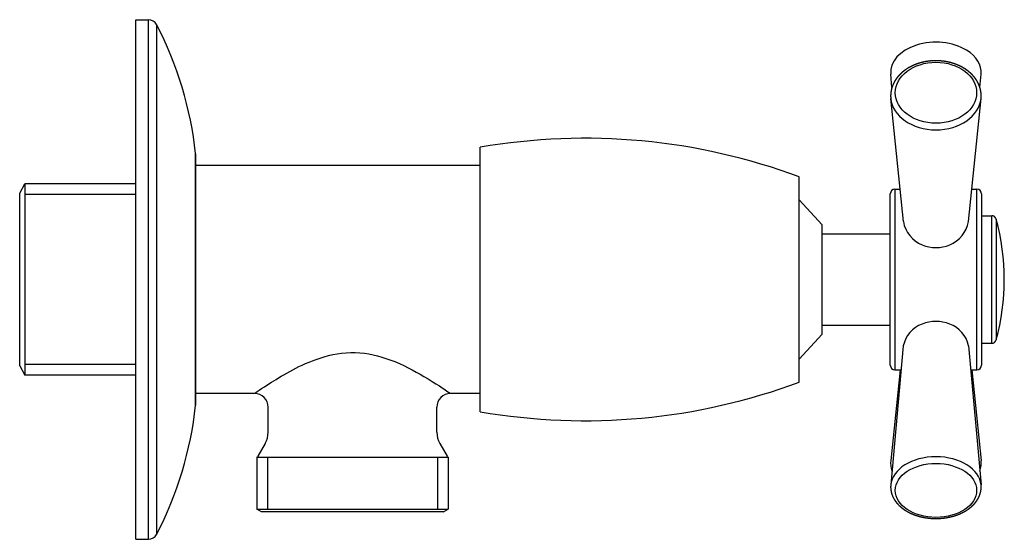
# Model space of a CAD drawing. Header units: millimetres. Extents: x -0.013 to 0.095, y -0.029 to 0.029.
import ezdxf

# ---------------------------------------------------------------- set-up
doc = ezdxf.new("R2010")
doc.units = ezdxf.units.MM
doc.layers.add('BLOCKS', color=3, linetype='Continuous')

msp = doc.modelspace()

# ---------------------------------------------------------------- linework, layer by layer
at = {"layer": 'BLOCKS'}
for p, q in [((0, 0.02850000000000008), (0.00139823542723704, 0.02850000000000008)), ((0, -0.02849999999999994), (0, 0.02850000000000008)), ((0.00139823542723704, -0.02849999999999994), (0.00139823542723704, 0.02850000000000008)), ((0.002285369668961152, 0.02796151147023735), (0.002285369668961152, -0.02796151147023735)), ((0.08292944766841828, 0.02107142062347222), (0.08279685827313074, 0.02253793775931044)), ((0.09257436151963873, 0.02107142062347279), (0.09270695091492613, 0.02253793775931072)), ((0.08418153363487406, 0.006355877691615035), (0.0828024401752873, 0.01984697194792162)), ((0.09132227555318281, 0.006355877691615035), (0.09270136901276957, 0.01984697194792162)), ((0.0377719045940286, 0), (0.0377719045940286, 0.01450000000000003)), ((0.006567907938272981, -0.01380378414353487), (0.006567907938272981, 0.01380378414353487)), ((0.006570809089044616, -0.01375), (0.006570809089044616, 0.01375)), ((0.0377719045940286, 0.0125), (0.006570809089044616, 0.0125)), ((0.0727719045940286, 0), (0.0727719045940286, 0.01125)), ((-0.01272809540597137, 0.009477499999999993), (-0.01215074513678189, 0.01047749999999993)), ((0, 0.01047749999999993), (-0.01215074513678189, 0.01047749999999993)), ((-0.01215074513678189, 0.01047749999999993), (-0.01215074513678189, -0.01047749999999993)), ((0.08325190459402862, 0.009899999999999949), (0.0838192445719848, 0.009899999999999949)), ((0.08325190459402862, 0.009899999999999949), (0.08325190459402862, -0.007411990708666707)), ((0.0916845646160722, 0.009899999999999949), (0.09225190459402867, 0.009899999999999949)), ((0.09225190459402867, -0.007411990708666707), (0.09225190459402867, 0.009899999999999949)), ((-0.01272809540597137, -0.009477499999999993), (-0.01272809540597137, 0.009477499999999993)), ((0, 0.009314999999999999), (-0.01215074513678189, 0.009314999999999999)), ((0.0752719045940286, 0.005999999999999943), (0.07277190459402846, 0.00875)), ((0.08275190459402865, -0.007037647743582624), (0.08275190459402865, 0.009399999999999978)), ((0.09275190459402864, 0.009399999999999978), (0.09275190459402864, -0.007037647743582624)), ((0.09275190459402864, 0.007000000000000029), (0.09388421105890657, 0.007000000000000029)), ((0.09388421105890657, -0.007000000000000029), (0.09388421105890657, 0.007000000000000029)), ((0.09436670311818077, 0.00663115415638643), (0.09436670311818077, -0.006631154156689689)), ((0.0752719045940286, 0), (0.0752719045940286, 0.005999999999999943)), ((0.0752719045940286, 0.005), (0.08275190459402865, 0.005)), ((0.0377719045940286, -0.01450000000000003), (0.0377719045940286, 0)), ((0.0727719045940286, -0.01125), (0.0727719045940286, 0)), ((0.0752719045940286, -0.005999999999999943), (0.0752719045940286, 0)), ((0.0752719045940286, -0.005), (0.08275190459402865, -0.005)), ((0.0752719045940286, -0.005999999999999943), (0.07277190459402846, -0.00875)), ((0.08275190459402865, -0.009399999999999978), (0.08275190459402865, -0.007037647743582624)), ((0.08417740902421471, -0.007268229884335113), (0.08279685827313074, -0.02253793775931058)), ((0.08325190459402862, -0.007411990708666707), (0.08325190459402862, -0.009899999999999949)), ((0.09132640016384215, -0.007268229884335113), (0.09270695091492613, -0.02253793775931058)), ((0.09225190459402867, -0.009899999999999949), (0.09225190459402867, -0.007411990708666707)), ((0.09275190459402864, -0.007000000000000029), (0.09388421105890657, -0.007000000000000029)), ((0.09275190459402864, -0.007037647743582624), (0.09275190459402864, -0.009399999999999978)), ((-0.01272809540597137, -0.009477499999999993), (-0.01215074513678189, -0.01047749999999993)), ((0, -0.009314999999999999), (-0.01215074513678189, -0.009314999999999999)), ((0, -0.01047749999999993), (-0.01215074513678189, -0.01047749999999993)), ((0.0838192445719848, -0.009900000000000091), (0.08280244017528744, -0.0198469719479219)), ((0.08325190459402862, -0.009900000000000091), (0.08393946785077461, -0.009900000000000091)), ((0.0915643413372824, -0.009900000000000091), (0.09225190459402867, -0.009900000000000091)), ((0.0916845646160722, -0.009899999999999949), (0.09270136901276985, -0.01984697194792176)), ((0.01302190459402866, -0.0125), (0.006570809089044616, -0.0125)), ((0.0377719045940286, -0.0125), (0.03452190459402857, -0.0125)), ((0.01452190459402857, -0.01675166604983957), (0.01452190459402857, -0.01400000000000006)), ((0.03302190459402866, -0.01675166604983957), (0.03302190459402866, -0.01400000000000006)), ((0.01418696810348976, -0.01800166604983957), (0.01339126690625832, -0.01937986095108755)), ((0.03335684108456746, -0.01800166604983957), (0.0341525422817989, -0.01937986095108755)), ((0.01329440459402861, -0.01950000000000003), (0.02377190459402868, -0.01950000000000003)), ((0.01329440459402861, -0.01950000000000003), (0.01329440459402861, -0.02521132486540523)), ((0.01445640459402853, -0.01950000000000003), (0.01445640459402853, -0.02521132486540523)), ((0.02377190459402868, -0.01950000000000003), (0.03424940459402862, -0.01950000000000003)), ((0.03308740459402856, -0.01950000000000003), (0.03308740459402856, -0.02521132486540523)), ((0.03424940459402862, -0.01950000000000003), (0.03424940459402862, -0.02521132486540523)), ((0.01379440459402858, -0.02549999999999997), (0.01329440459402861, -0.02521132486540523)), ((0.01329440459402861, -0.02521132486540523), (0.03424940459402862, -0.02521132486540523)), ((0.03374940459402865, -0.02549999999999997), (0.01379440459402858, -0.02549999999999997)), ((0.03374940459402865, -0.02549999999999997), (0.03424940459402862, -0.02521132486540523)), ((0, -0.02849999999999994), (0.00139823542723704, -0.02849999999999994))]:
    msp.add_line(p, q, dxfattribs=at)
for centre, radius, start, end in [((0.00139823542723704, 0.02750000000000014), 0.001, 27.48468299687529, 90), ((-0.03319999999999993, 0.009501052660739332), 0.04, 6.175156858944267, 27.48468299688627), ((0.04926916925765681, -0.05176984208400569), 0.06725978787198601, 69.54741041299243, 99.84237037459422), ((0.006070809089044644, 0.01375), 0.0005, 0, 6.175156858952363), ((0.08325190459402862, 0.009399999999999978), 0.0005, 90, 180), ((0.09225190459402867, 0.009399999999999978), 0.0005, 0, 90), ((0.09388421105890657, 0.006500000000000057), 0.0005, 15.20707345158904, 90), ((0.06997190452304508, -1.514877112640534e-13), 0.02528000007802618, 344.7929265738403, 15.2070734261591), ((0.08754062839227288, 0.006964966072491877), 0.003413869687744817, 190.2774997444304, 247.6135101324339), ((0.0879631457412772, 0.006964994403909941), 0.003413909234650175, 292.3868527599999, 349.7221373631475), ((0.08775190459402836, 0.007297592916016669), 0.00380251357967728, 246.5787156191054, 293.4212843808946), ((0.08735144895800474, -0.007933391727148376), 0.00324298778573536, 110.0344809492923, 168.1641948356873), ((0.08775190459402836, -0.00859839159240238), 0.00400768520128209, 67.84338896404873, 112.1566110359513), ((0.08815240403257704, -0.007933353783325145), 0.003242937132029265, 11.83530776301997, 69.96601645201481), ((0.09388421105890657, -0.006500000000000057), 0.0005, 270, 344.7929265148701), ((0.08325190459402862, -0.009399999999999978), 0.0005, 180, 270), ((0.09225190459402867, -0.009399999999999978), 0.0005, 270, 0), ((0.04926916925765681, 0.05176984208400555), 0.06725978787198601, 260.1576296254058, 290.4525895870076), ((0.01302041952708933, -0.0140014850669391), 0.001501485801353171, 0.05666925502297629, 89.94333074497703), ((0.03452338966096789, -0.01400148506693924), 0.001501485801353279, 90.05666925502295, 179.943330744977), ((-0.03319999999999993, -0.009501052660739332), 0.04, 332.5153170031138, 353.8248431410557), ((0.006070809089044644, -0.01375), 0.0005, 353.8248431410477, 0), ((0.01202190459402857, -0.01675166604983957), 0.0025, 330.0000000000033, 0), ((0.03552190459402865, -0.01675166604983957), 0.0025, 180, 209.9999999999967), ((0.01295825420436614, -0.01912986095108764), 0.0005, 312.2448893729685, 330.0000000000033), ((0.03458555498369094, -0.01912986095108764), 0.0005, 209.9999999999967, 227.7551106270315), ((0.00139823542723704, -0.0275), 0.001, 270, 332.5153170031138)]:
    msp.add_arc(centre, radius, start, end, dxfattribs=at)
for centre, major_axis, ratio, start_param, end_param in [((0.08775190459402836, 0.02273481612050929), (0.004963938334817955, -2.127503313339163e-18), 0.6629248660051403, 0.8279250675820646, 3.201456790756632), ((0.08775190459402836, 0.02273481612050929), (0.004963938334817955, -2.127503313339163e-18), 0.6629248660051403, 6.223321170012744, 7.11111037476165), ((0.08775190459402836, 0.0204843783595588), (0.004465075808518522, -9.858813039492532e-18), 0.7486859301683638, 1.570796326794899, 7.853981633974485), ((0.08775190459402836, 0.02013057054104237), (0.004963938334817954, -1.096029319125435e-17), 0.7486859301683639, 3.217976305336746, 4.712388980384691), ((0.08775190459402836, 0.02013057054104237), (0.004963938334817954, -1.096029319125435e-17), 0.7486859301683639, 4.712388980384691, 6.206801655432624), ((0.08775190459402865, -0.02013057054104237), (0.004963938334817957, 1.908917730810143e-17), 0.7486859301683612, 3.065209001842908, 3.38449941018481), ((0.08775190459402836, -0.02273481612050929), (0.004963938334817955, 0), 0.6629248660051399, 0.05986413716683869, 3.081728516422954), ((0.08775190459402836, -0.02313439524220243), (0.004465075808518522, 0), 0.66292486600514, 1.570796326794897, 7.853981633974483), ((0.08775190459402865, -0.02013057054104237), (0.004963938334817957, 1.908917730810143e-17), 0.7486859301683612, 6.040278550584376, 6.359568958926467)]:
    msp.add_ellipse(centre, major_axis=major_axis, ratio=ratio, start_param=start_param, end_param=end_param, dxfattribs=at)
for points, degree, knots in [([(0.09270136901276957, 0.01984697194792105), (0.09271117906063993, 0.01996631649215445), (0.09271623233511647, 0.02008589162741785), (0.09271651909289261, 0.02020554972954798), (0.09271203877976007, 0.02032514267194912), (0.09270280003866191, 0.0204445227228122), (0.09268882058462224, 0.02056354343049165), (0.09267012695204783, 0.02068206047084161), (0.09264675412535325, 0.02079993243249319), (0.09261874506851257, 0.02091702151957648), (0.09258615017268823, 0.02103319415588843), (0.09254848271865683, 0.02114990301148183), (0.09250622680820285, 0.02126540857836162), (0.09245945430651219, 0.0213795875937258), (0.09240824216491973, 0.02149232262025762), (0.09235267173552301, 0.02160350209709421), (0.09229282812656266, 0.02171302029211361), (0.09222879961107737, 0.0218207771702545), (0.09216067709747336, 0.02192667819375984), (0.09208855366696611, 0.02203063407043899), (0.09201252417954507, 0.02213256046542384), (0.09192882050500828, 0.02223703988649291), (0.09184105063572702, 0.02233911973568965), (0.09174932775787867, 0.02243871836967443), (0.09165376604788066, 0.02253575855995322), (0.09155448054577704, 0.02263016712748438), (0.09145158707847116, 0.02272187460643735), (0.09134520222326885, 0.02281081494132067), (0.09123544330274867, 0.02289692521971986), (0.09112242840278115, 0.02298014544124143), (0.09100627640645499, 0.02306041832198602), (0.09088315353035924, 0.02314016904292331), (0.09075694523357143, 0.02321666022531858), (0.09062778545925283, 0.02328983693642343), (0.0904958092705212, 0.02335964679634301), (0.09036115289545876, 0.02342603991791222), (0.0902239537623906, 0.02348896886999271), (0.09008435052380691, 0.0235483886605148), (0.089942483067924, 0.02360425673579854), (0.08979849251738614, 0.02365653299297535), (0.08965252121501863, 0.02370517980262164), (0.08951683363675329, 0.02374663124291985), (0.0893797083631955, 0.02378496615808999), (0.08924125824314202, 0.02382016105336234), (0.0891015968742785, 0.02385219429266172), (0.08896083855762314, 0.02388104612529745), (0.08881909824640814, 0.02390669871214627), (0.08867649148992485, 0.02392913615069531), (0.08853313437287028, 0.02394834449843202), (0.08838914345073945, 0.02396431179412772), (0.08824463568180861, 0.02397702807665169), (0.08809972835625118, 0.02398648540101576), (0.0879543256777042, 0.02399268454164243), (0.0878087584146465, 0.02399560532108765), (0.08766314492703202, 0.02399524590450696), (0.08751760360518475, 0.02399160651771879), (0.08737225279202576, 0.02398468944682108), (0.0872272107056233, 0.02397449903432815), (0.08708259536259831, 0.02396104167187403), (0.08693852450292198, 0.02394432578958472), (0.08679511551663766, 0.02392436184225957), (0.08665248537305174, 0.02390116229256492), (0.08651075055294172, 0.02387474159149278), (0.08637008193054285, 0.02384512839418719), (0.08623053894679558, 0.02381233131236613), (0.08609223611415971, 0.02377637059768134), (0.0859552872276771, 0.0237372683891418), (0.08581980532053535, 0.02369504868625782), (0.0856859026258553, 0.02364973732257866), (0.08555369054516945, 0.02360136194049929), (0.0854232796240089, 0.02354995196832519), (0.08529477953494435, 0.0234955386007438), (0.08516829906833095, 0.0234381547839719), (0.08504394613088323, 0.02337783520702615), (0.08492242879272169, 0.02331493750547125), (0.08480322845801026, 0.02324920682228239), (0.08468644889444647, 0.0231806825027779), (0.08457219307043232, 0.02310940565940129), (0.08446056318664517, 0.02303541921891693), (0.08435166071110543, 0.02295876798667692), (0.08424558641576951, 0.02287949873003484), (0.08414244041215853, 0.02279766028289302), (0.08404232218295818, 0.02271330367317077), (0.08394533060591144, 0.02262648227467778), (0.0838515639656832, 0.02253725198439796), (0.08375440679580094, 0.02243864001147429), (0.08366121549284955, 0.02233738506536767), (0.08357210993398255, 0.02223356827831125), (0.08348720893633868, 0.02212727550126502), (0.08340663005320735, 0.02201859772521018), (0.08333048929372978, 0.02190763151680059), (0.08325890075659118, 0.0217944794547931), (0.08319197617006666, 0.02167925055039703), (0.08312982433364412, 0.02156206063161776), (0.0830725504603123, 0.02144303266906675), (0.083022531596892, 0.02132784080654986), (0.0829771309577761, 0.02121121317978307), (0.08293642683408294, 0.0210932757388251), (0.08290049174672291, 0.02097416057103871), (0.08286939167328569, 0.02085400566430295), (0.08284318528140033, 0.02073295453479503), (0.08282192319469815, 0.02061115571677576), (0.0828056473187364, 0.0204887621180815), (0.0827943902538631, 0.02036593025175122), (0.08278817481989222, 0.02024281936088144), (0.08278684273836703, 0.02014376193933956), (0.08278877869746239, 0.02004471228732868), (0.08279398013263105, 0.01994575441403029), (0.08280244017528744, 0.01984697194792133)], 1, [6.206801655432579, 6.206801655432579, 6.236637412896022, 6.266473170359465, 6.296308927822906, 6.32614468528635, 6.355980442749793, 6.385816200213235, 6.415651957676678, 6.445487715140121, 6.475323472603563, 6.505159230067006, 6.535406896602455, 6.565654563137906, 6.595902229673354, 6.626149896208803, 6.656397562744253, 6.686645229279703, 6.716892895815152, 6.747140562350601, 6.777388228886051, 6.8076358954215, 6.839312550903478, 6.870989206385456, 6.902665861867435, 6.934342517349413, 6.966019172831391, 6.997695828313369, 7.029372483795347, 7.061049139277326, 7.092725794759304, 7.124402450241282, 7.157116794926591, 7.1898311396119, 7.222545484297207, 7.255259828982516, 7.287974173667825, 7.320688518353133, 7.353402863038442, 7.38611720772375, 7.418831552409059, 7.451545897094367, 7.481591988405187, 7.511638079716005, 7.541684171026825, 7.571730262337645, 7.601776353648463, 7.631822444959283, 7.661868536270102, 7.691914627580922, 7.721960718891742, 7.75200681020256, 7.78205290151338, 7.812143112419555, 7.842233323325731, 7.872323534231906, 7.902413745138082, 7.932503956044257, 7.962594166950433, 7.992684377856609, 8.022774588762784, 8.05286479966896, 8.082955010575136, 8.113045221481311, 8.14312363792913, 8.173202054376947, 8.203280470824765, 8.233358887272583, 8.263437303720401, 8.29351572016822, 8.323594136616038, 8.353672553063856, 8.383750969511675, 8.413829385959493, 8.443907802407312, 8.473836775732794, 8.503765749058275, 8.533694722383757, 8.56362369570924, 8.593552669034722, 8.623481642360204, 8.653410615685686, 8.683339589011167, 8.71326856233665, 8.743197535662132, 8.773126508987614, 8.805322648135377, 8.83751878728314, 8.869714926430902, 8.901911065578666, 8.934107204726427, 8.966303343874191, 8.998499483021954, 9.030695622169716, 9.062891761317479, 9.095087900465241, 9.12581509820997, 9.156542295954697, 9.187269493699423, 9.217996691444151, 9.248723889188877, 9.279451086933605, 9.310178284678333, 9.34090548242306, 9.371632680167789, 9.402359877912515, 9.42706031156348, 9.451760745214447, 9.476461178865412, 9.501161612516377, 9.501161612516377]), ([(0.01302190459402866, -0.0125), (0.01304676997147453, -0.01247311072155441), (0.01373131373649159, -0.0119980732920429), (0.01618698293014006, -0.0104550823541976), (0.01800498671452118, -0.009343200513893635), (0.02140128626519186, -0.008223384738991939), (0.02274066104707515, -0.007971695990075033), (0.02541536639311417, -0.008053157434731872), (0.02671404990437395, -0.008375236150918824), (0.02929927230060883, -0.009334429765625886), (0.03054515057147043, -0.01001014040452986), (0.03291410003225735, -0.01139994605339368), (0.03390292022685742, -0.01207850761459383), (0.03445011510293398, -0.0124505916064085), (0.03451571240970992, -0.01249397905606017), (0.03452190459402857, -0.0125)], 3, [14.71808468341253, 14.71808468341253, 14.71808468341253, 14.71808468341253, 20.19813547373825, 20.19813547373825, 26.35195150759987, 26.35195150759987, 29.68515706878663, 29.68515706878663, 33.01836262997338, 33.01836262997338, 37.14347470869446, 37.14347470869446, 42.37511235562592, 42.37511235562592, 44.1492477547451, 44.1492477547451, 44.1492477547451, 44.1492477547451]), ([(0.08279685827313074, -0.02253793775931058), (0.08278956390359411, -0.02264401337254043), (0.0827868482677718, -0.02275025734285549), (0.08278871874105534, -0.02285651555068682), (0.08279517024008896, -0.02296263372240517), (0.0828061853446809, -0.02306845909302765), (0.08282173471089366, -0.02317384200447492), (0.08284177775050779, -0.02327863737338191), (0.0828662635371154, -0.02338270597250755), (0.08289513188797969, -0.02348591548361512), (0.08292831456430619, -0.02358814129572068), (0.08296695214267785, -0.02369235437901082), (0.0830100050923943, -0.02379528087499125), (0.08305738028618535, -0.02389681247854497), (0.08310898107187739, -0.0239968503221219), (0.08316470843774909, -0.02409530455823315), (0.08322446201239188, -0.02419209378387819), (0.08328814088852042, -0.02428714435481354), (0.08335564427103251, -0.02438038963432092), (0.08342687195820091, -0.02447176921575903), (0.08350172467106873, -0.02456122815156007), (0.08358667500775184, -0.02465579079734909), (0.0836756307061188, -0.02474798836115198), (0.08376847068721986, -0.02483776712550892), (0.08386507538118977, -0.02492507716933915), (0.08396532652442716, -0.02500987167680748), (0.0840691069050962, -0.02509210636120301), (0.0841763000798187, -0.02517173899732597), (0.0842867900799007, -0.02524872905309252), (0.08440046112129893, -0.0253230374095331), (0.08451719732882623, -0.02539462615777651), (0.08463028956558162, -0.02545978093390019), (0.08474591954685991, -0.02552244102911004), (0.08486398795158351, -0.02558257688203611), (0.08498439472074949, -0.02564015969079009), (0.0851070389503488, -0.02569516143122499), (0.08523181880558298, -0.02574755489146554), (0.08535863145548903, -0.0257973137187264), (0.08548737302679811, -0.02584441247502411), (0.08561793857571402, -0.02588882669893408), (0.08575022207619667, -0.02593053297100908), (0.08588411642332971, -0.02596950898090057), (0.08602010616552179, -0.02600588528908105), (0.08615750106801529, -0.02603946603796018), (0.08629618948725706, -0.02607023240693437), (0.08643605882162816, -0.02609816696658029), (0.08657699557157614, -0.02612325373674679), (0.08671888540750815, -0.0261454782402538), (0.08686161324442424, -0.02616482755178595), (0.08700506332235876, -0.02618129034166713), (0.08714911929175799, -0.02619485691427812), (0.08729366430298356, -0.02620551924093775), (0.08743858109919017, -0.0262132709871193), (0.08759799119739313, -0.02621842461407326), (0.08775755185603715, -0.02622005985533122), (0.08791710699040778, -0.02621817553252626), (0.0880765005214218, -0.02621277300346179), (0.08823557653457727, -0.02620385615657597), (0.08839417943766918, -0.02619143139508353), (0.08855215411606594, -0.02617550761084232), (0.08870934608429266, -0.02615609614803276), (0.08886560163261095, -0.02613321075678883), (0.08902076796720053, -0.02610686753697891), (0.08917484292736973, -0.02607705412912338), (0.08932752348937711, -0.02604381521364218), (0.08947865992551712, -0.02600717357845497), (0.08962810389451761, -0.02596715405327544), (0.08977570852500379, -0.02592378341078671), (0.08992132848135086, -0.02587709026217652), (0.09006482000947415, -0.02582710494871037), (0.09020604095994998, -0.02577385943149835), (0.09034485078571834, -0.02571738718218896), (0.09048111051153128, -0.02565772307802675), (0.09060269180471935, -0.02560072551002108), (0.09072194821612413, -0.02554114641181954), (0.09083877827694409, -0.02547901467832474), (0.09095308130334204, -0.02541435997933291), (0.0910647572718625, -0.02534721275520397), (0.09117370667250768, -0.02527760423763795), (0.0912798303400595, -0.0252055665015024), (0.09138302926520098, -0.02513113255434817), (0.09148320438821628, -0.02505433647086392), (0.09158025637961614, -0.0249752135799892), (0.09167408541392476, -0.02489380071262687), (0.09177130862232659, -0.02480370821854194), (0.09186455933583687, -0.02471106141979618), (0.0919537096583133, -0.02461591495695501), (0.09203862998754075, -0.02451832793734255), (0.09211918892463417, -0.02441836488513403), (0.09219525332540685, -0.02431609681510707), (0.09226668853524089, -0.024211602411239), (0.09233335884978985, -0.02410496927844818), (0.09239512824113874, -0.02399629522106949), (0.09245186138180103, -0.02388568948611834), (0.0924998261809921, -0.02378156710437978), (0.09254324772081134, -0.02367599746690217), (0.09258202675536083, -0.0235690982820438), (0.09261606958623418, -0.02346099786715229), (0.09264528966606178, -0.02335183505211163), (0.09266960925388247, -0.02324175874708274), (0.0926889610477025, -0.02313092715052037), (0.09270328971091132, -0.02301950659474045), (0.09271255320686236, -0.02290767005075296), (0.0927167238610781, -0.02279559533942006), (0.09271646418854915, -0.022709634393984), (0.0927132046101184, -0.02262372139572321), (0.09270695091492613, -0.02253793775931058)], 1, [3.081728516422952, 3.081728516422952, 3.110342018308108, 3.138955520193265, 3.167569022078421, 3.196182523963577, 3.224796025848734, 3.25340952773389, 3.282023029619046, 3.310636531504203, 3.33925003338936, 3.367863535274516, 3.39735585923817, 3.426848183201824, 3.456340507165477, 3.485832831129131, 3.515325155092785, 3.544817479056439, 3.574309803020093, 3.603802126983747, 3.633294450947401, 3.662786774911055, 3.694693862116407, 3.726600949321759, 3.75850803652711, 3.790415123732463, 3.822322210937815, 3.854229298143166, 3.886136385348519, 3.918043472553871, 3.949950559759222, 3.981857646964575, 4.012026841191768, 4.042196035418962, 4.072365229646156, 4.102534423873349, 4.132703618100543, 4.162872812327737, 4.19304200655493, 4.223211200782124, 4.253380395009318, 4.283549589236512, 4.313718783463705, 4.344019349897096, 4.374319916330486, 4.404620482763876, 4.434921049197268, 4.465221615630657, 4.495522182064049, 4.525822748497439, 4.556123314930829, 4.586423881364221, 4.616724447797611, 4.647025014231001, 4.680295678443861, 4.713566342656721, 4.746837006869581, 4.78010767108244, 4.813378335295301, 4.846648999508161, 4.87991966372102, 4.91319032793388, 4.94646099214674, 4.9797316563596, 5.013034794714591, 5.046337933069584, 5.079641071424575, 5.112944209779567, 5.146247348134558, 5.179550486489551, 5.212853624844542, 5.246156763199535, 5.279459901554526, 5.312763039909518, 5.343048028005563, 5.373333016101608, 5.403618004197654, 5.433902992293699, 5.464187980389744, 5.494472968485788, 5.524757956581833, 5.555042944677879, 5.585327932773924, 5.615612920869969, 5.645897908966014, 5.678477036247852, 5.711056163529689, 5.743635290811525, 5.776214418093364, 5.808793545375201, 5.841372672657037, 5.873951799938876, 5.906530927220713, 5.939110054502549, 5.971689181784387, 6.001881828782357, 6.03207447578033, 6.0622671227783, 6.092459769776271, 6.122652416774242, 6.152845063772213, 6.183037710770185, 6.213230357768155, 6.243423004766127, 6.273615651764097, 6.296760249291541, 6.319904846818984, 6.343049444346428, 6.343049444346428])]:
    msp.add_open_spline(points, degree=degree, knots=knots, dxfattribs=at)

doc.saveas('drawing.dxf')
